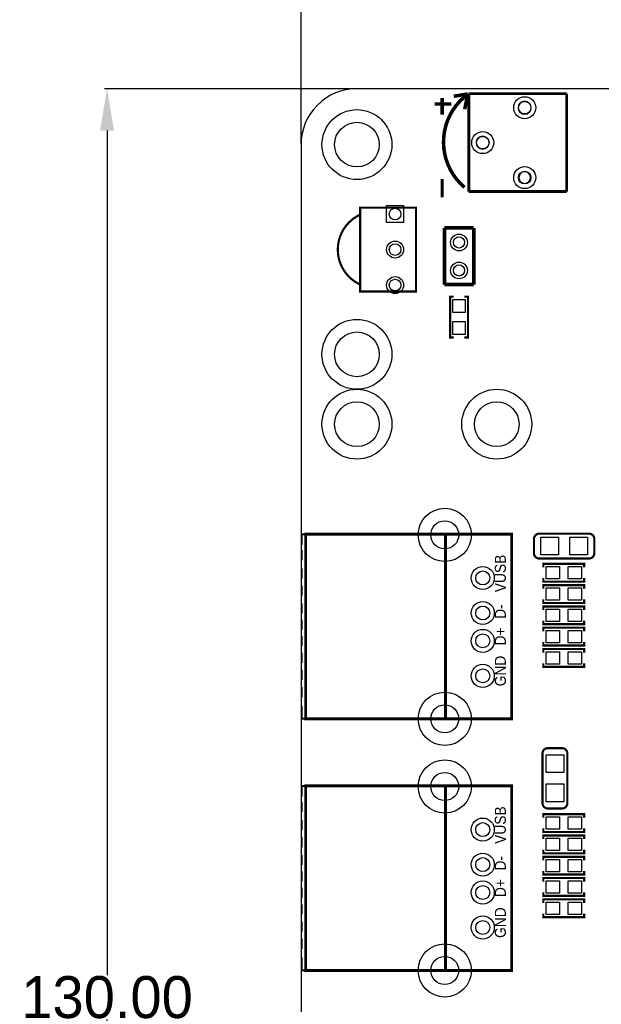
# Model space of a CAD drawing. Extents: x -20 to 193, y -4 to 176.
# Tile 2 of 8: x -20 to 21, y 65 to 135. Entities that reach past the tile are written whole.
import ezdxf

# ---------------------------------------------------------------- set-up
doc = ezdxf.new("R2010")
doc.units = 0
doc.header["$MEASUREMENT"] = 0
doc.layers.get('0').update_dxf_attribs({"linetype": 'CONTINUOUS'})
doc.layers.get('Defpoints').update_dxf_attribs({"linetype": 'CONTINUOUS'})
for name, color, linetype in [('CDN_FIGURES', 7, 'CONTINUOUS'), ('DRILL', 4, 'CONTINUOUS'), ('OUTLINE', 3, 'CONTINUOUS'), ('PADS_BOT', 8, 'CONTINUOUS'), ('PADS_TOP', 7, 'CONTINUOUS'), ('SILK_TOP', 6, 'CONTINUOUS')]:
    doc.layers.add(name, color=color, linetype=linetype)
doc.dimstyles.get("Standard").update_dxf_attribs({"dimtxt": 0.18, "dimasz": 0.18, "dimexe": 0.18, "dimexo": 0.0625, "dimgap": 0.09, "dimtad": 0, "dimtih": 1, "dimtoh": 1, "dimdec": 4, "dimzin": 0, "dimdsep": 46, "dimtxsty": 'STANDARD', "dimcen": 0.09, "dimadec": 0, "dimazin": 0, "dimtfac": 1, "dimtdec": 4, "dimtofl": 0, "dimtmove": 0, "dimatfit": 3, "dimfxl": 1, "dimtolj": 1, "dimtzin": 0, "dimarcsym": 0})

# ---------------------------------------------------------------- blocks, each defined once
blk = doc.blocks.new('FIGURE_CIRCLE')
at = {"layer": 'CDN_FIGURES'}
blk.add_circle((0, 0), 0.5, dxfattribs=at)
blk = doc.blocks.new('*D8')
at = {"color": 0, "linetype": 'ByBlock', "lineweight": -2}
for p, q in [((0, 126.063), (0, 150.459)), ((3, 150.279), (83.66, 150.279)), ((177, 150.279), (96.34, 150.279)), ((180, 126.063), (180, 150.459))]:
    blk.add_line(p, q, dxfattribs=at)
at = {"color": 0}
for points in [[(3, 150.779), (3, 149.779), (0, 150.279)], [(177, 149.779), (177, 150.779), (180, 150.279)]]:
    blk.add_solid(points, dxfattribs=at)
at = {"layer": 'Defpoints', "color": 0}
for p in [(180, 150.279), (0, 126), (180, 126)]:
    blk.add_point(p, dxfattribs=at)
at = {"color": 0, "linetype": 'ByBlock', "insert": (90, 150.279), "char_height": 3, "attachment_point": 5}
blk.add_mtext('\\A1;180.00', dxfattribs=at)
blk = doc.blocks.new('*D9')
at = {"color": 0, "linetype": 'ByBlock', "lineweight": -2}
for p, q in [((3.937, 130), (-14.052, 130)), ((-13.872, 127), (-13.872, 66.59)), ((-13.872, 3), (-13.872, 63.41)), ((3.937, 0), (-14.052, 0))]:
    blk.add_line(p, q, dxfattribs=at)
at = {"color": 0}
for points in [[(-13.372, 127), (-14.372, 127), (-13.872, 130)], [(-14.372, 3), (-13.372, 3), (-13.872, 0)]]:
    blk.add_solid(points, dxfattribs=at)
at = {"layer": 'Defpoints', "color": 0}
for p in [(4, 130), (-13.872, 0), (4, 0)]:
    blk.add_point(p, dxfattribs=at)
at = {"color": 0, "linetype": 'ByBlock', "insert": (-13.872, 65), "char_height": 3, "attachment_point": 5}
blk.add_mtext('\\A1;130.00', dxfattribs=at)

msp = doc.modelspace()

# ---------------------------------------------------------------- linework, layer by layer
at = {"layer": 'OUTLINE'}
msp.add_lwpolyline([(3.999992, 0), (175.999902, 0, 0.414214), (179.999894, 3.999992), (179.999894, 126.000002, 0.414214), (175.999902, 129.999994), (3.999992, 129.999994, 0.414214), (0, 126.000002), (0, 3.999992, 0.414214), (3.999992, 0)], format="xyb", close=True, dxfattribs=at)
at = {"layer": 'PADS_BOT'}
msp.add_lwpolyline([(6.1214, 121.6406), (7.3406, 121.6406), (7.3406, 120.4214), (6.1214, 120.4214)], close=True, dxfattribs=at)
for centre, radius in [((15.999968, 128.639849), 0.7874), ((3.999992, 126.000002), 2.499995), ((12.999974, 126.139753), 0.7874), ((15.999968, 123.639859), 0.7874), ((6.731, 118.491), 0.6096), ((11.303, 118.999), 0.599948), ((11.303, 116.999004), 0.599948), ((6.731, 115.951), 0.6096), ((3.999992, 111.000007), 2.499995), ((3.999992, 105.999991), 2.499995), ((13.999997, 105.999991), 2.499995), ((10.282199, 98.083599), 1.905), ((12.999999, 94.999988), 0.8255), ((12.999999, 92.495599), 0.8255), ((12.999999, 90.501699), 0.8255), ((12.999999, 87.999799), 0.8255), ((10.282199, 84.926399), 1.905), ((10.282199, 80.083609), 1.905), ((12.999999, 76.999998), 0.8255), ((12.999999, 74.495609), 0.8255), ((12.999999, 72.501709), 0.8255), ((12.999999, 69.999809), 0.8255), ((10.282199, 66.926409), 1.905)]:
    msp.add_circle(centre, radius, dxfattribs=at)
at = {"layer": 'PADS_TOP'}
for points in [[(6.1214, 121.6406), (7.3406, 121.6406), (7.3406, 120.4214), (6.1214, 120.4214)], [(11.7475, 113.9825), (10.8585, 113.9825), (10.8585, 114.9223), (11.7475, 114.9223)], [(11.7475, 112.4077), (10.8585, 112.4077), (10.8585, 113.3475), (11.7475, 113.3475)], [(17.145, 96.647), (17.145, 97.917), (18.415, 97.917), (18.415, 96.647)], [(19.2278, 96.647), (19.2278, 97.917), (20.4978, 97.917), (20.4978, 96.647)], [(18.4785, 95.8215), (18.4785, 94.9325), (17.5387, 94.9325), (17.5387, 95.8215)], [(20.0533, 95.8215), (20.0533, 94.9325), (19.1135, 94.9325), (19.1135, 95.8215)], [(17.5387, 93.4085), (17.5387, 94.2975), (18.4785, 94.2975), (18.4785, 93.4085)], [(19.1135, 93.4085), (19.1135, 94.2975), (20.0533, 94.2975), (20.0533, 93.4085)], [(18.4785, 92.7735), (18.4785, 91.8845), (17.5387, 91.8845), (17.5387, 92.7735)], [(20.0533, 92.7735), (20.0533, 91.8845), (19.1135, 91.8845), (19.1135, 92.7735)], [(18.4785, 91.2495), (18.4785, 90.3605), (17.5387, 90.3605), (17.5387, 91.2495)], [(20.0533, 91.2495), (20.0533, 90.3605), (19.1135, 90.3605), (19.1135, 91.2495)], [(17.5387, 88.8365), (17.5387, 89.7255), (18.4785, 89.7255), (18.4785, 88.8365)], [(19.1135, 88.8365), (19.1135, 89.7255), (20.0533, 89.7255), (20.0533, 88.8365)], [(18.796, 81.0768), (17.526, 81.0768), (17.526, 82.3468), (18.796, 82.3468)], [(18.796, 78.994), (17.526, 78.994), (17.526, 80.264), (18.796, 80.264)], [(18.4785, 77.9145), (18.4785, 77.0255), (17.5387, 77.0255), (17.5387, 77.9145)], [(20.0533, 77.9145), (20.0533, 77.0255), (19.1135, 77.0255), (19.1135, 77.9145)], [(17.5387, 75.5015), (17.5387, 76.3905), (18.4785, 76.3905), (18.4785, 75.5015)], [(19.1135, 75.5015), (19.1135, 76.3905), (20.0533, 76.3905), (20.0533, 75.5015)], [(18.4785, 74.8665), (18.4785, 73.9775), (17.5387, 73.9775), (17.5387, 74.8665)], [(20.0533, 74.8665), (20.0533, 73.9775), (19.1135, 73.9775), (19.1135, 74.8665)], [(18.4785, 73.3425), (18.4785, 72.4535), (17.5387, 72.4535), (17.5387, 73.3425)], [(20.0533, 73.3425), (20.0533, 72.4535), (19.1135, 72.4535), (19.1135, 73.3425)], [(17.5387, 70.9295), (17.5387, 71.8185), (18.4785, 71.8185), (18.4785, 70.9295)], [(19.1135, 70.9295), (19.1135, 71.8185), (20.0533, 71.8185), (20.0533, 70.9295)]]:
    msp.add_lwpolyline(points, close=True, dxfattribs=at)
for centre, radius in [((15.999968, 128.639849), 0.7874), ((3.999992, 126.000002), 2.499995), ((12.999974, 126.139753), 0.7874), ((15.999968, 123.639859), 0.7874), ((6.731, 118.491), 0.6096), ((11.303, 118.999), 0.599948), ((11.303, 116.999004), 0.599948), ((6.731, 115.951), 0.6096), ((3.999992, 111.000007), 2.499995), ((3.999992, 105.999991), 2.499995), ((13.999997, 105.999991), 2.499995), ((10.282199, 98.083599), 1.905), ((12.999999, 94.999988), 0.8255), ((12.999999, 92.495599), 0.8255), ((12.999999, 90.501699), 0.8255), ((12.999999, 87.999799), 0.8255), ((10.282199, 84.926399), 1.905), ((10.282199, 80.083609), 1.905), ((12.999999, 76.999998), 0.8255), ((12.999999, 74.495609), 0.8255), ((12.999999, 72.501709), 0.8255), ((12.999999, 69.999809), 0.8255), ((10.282199, 66.926409), 1.905)]:
    msp.add_circle(centre, radius, dxfattribs=at)
at = {"layer": 'SILK_TOP'}
for points, const_width in [([(11.699951, 122.939835, -0.486733), (11.940565, 129.610637)], 0.254), ([(4.231005, 120.990995, 0.640009), (4.231005, 115.991005)], 0.1524), ([(17.0434, 96.393, -0.414214), (16.6624, 96.774), (16.6624, 97.79, -0.414214), (17.0434, 98.171)], 0.1524), ([(20.5994, 98.171, -0.414214), (20.9804, 97.79), (20.9804, 96.774, -0.414214), (20.5994, 96.393)], 0.1524), ([(17.272, 82.4484, -0.414214), (17.653, 82.8294), (18.669, 82.8294, -0.414214), (19.05, 82.4484)], 0.1524), ([(19.05, 78.8924, -0.414214), (18.669, 78.5114), (17.653, 78.5114, -0.414214), (17.272, 78.8924)], 0.1524)]:
    msp.add_lwpolyline(points, format="xyb", dxfattribs=dict(at, const_width=const_width))
for points, const_width in [([(11.930837, 129.618105), (10.929137, 129.46192)], 0.254), ([(11.910949, 129.531999), (11.711051, 128.532001)], 0.254), ([(18.999962, 129.639847), (11.999951, 129.639847)], 0.2032), ([(11.999951, 122.639836), (11.999951, 129.639847)], 0.2032), ([(18.999962, 122.639836), (18.999962, 129.639847)], 0.2032), ([(10.76005, 128.905), (9.55995, 128.905)], 0.254), ([(10.100056, 128.139647), (10.100056, 129.339848)], 0.254), ([(10.100056, 122.239735), (10.100056, 123.539733)], 0.2032), ([(18.999962, 122.639836), (11.999951, 122.639836)], 0.2032), ([(10.258806, 120.039384), (10.258806, 115.989354)], 0.254), ([(10.258806, 120.039384), (12.358878, 120.039384)], 0.254), ([(12.358878, 120.039384), (12.358878, 115.989354)], 0.254), ([(10.258806, 115.989354), (12.358878, 115.989354)], 0.254), ([(10.922, 112.2045), (10.668, 112.2045), (10.668, 115.1255), (10.922, 115.1255)], 0.1524), ([(11.684, 112.2045), (11.938, 112.2045), (11.938, 115.1255), (11.684, 115.1255)], 0.1524), ([(0.045999, 97.362188), (0.045999, 98.124188), (0.350799, 98.124188)], 0.1524), ([(10.282199, 84.926399), (15.070099, 84.926399), (15.070099, 98.134399), (0.338099, 98.134399), (0.338099, 84.926399), (10.29241, 84.926399), (10.332999, 84.966988), (10.332999, 98.047988)], 0.2032), ([(20.5994, 98.171), (17.0434, 98.171)], 0.1524), ([(0.045999, 96.269988), (0.045999, 97.006588)], 0.1524), ([(17.0434, 96.393), (20.5994, 96.393)], 0.1524), ([(20.2565, 95.758), (20.2565, 96.012), (17.3355, 96.012), (17.3355, 95.758)], 0.1524), ([(0.045999, 94.949188), (0.045999, 95.685788)], 0.1524), ([(0.045999, 93.729988), (0.045999, 94.466588)], 0.1524), ([(20.2565, 94.996), (20.2565, 94.742), (17.3355, 94.742), (17.3355, 94.996)], 0.1524), ([(17.3355, 94.234), (17.3355, 94.488), (20.2565, 94.488), (20.2565, 94.234)], 0.1524), ([(0.045999, 92.459988), (0.045999, 93.196588)], 0.1524), ([(17.3355, 93.472), (17.3355, 93.218), (20.2565, 93.218), (20.2565, 93.472)], 0.1524), ([(20.2565, 92.71), (20.2565, 92.964), (17.3355, 92.964), (17.3355, 92.71)], 0.1524), ([(0.045999, 91.291588), (0.045999, 92.028188)], 0.1524), ([(20.2565, 91.948), (20.2565, 91.694), (17.3355, 91.694), (17.3355, 91.948)], 0.1524), ([(0.045999, 90.123188), (0.045999, 90.859788)], 0.1524), ([(20.2565, 91.186), (20.2565, 91.44), (17.3355, 91.44), (17.3355, 91.186)], 0.1524), ([(20.2565, 90.424), (20.2565, 90.17), (17.3355, 90.17), (17.3355, 90.424)], 0.1524), ([(0.045999, 88.929388), (0.045999, 89.665988)], 0.1524), ([(17.3355, 89.662), (17.3355, 89.916), (20.2565, 89.916), (20.2565, 89.662)], 0.1524), ([(17.3355, 88.9), (17.3355, 88.646), (20.2565, 88.646), (20.2565, 88.9)], 0.1524), ([(0.045999, 87.710188), (0.045999, 88.446788)], 0.1524), ([(0.045999, 86.465588), (0.045999, 87.202188)], 0.1524), ([(0.350799, 84.941588), (0.045999, 84.941588), (0.045999, 85.855988)], 0.1524), ([(17.272, 82.4484), (17.272, 78.8924)], 0.1524), ([(19.05, 78.8924), (19.05, 82.4484)], 0.1524), ([(0.045999, 79.362198), (0.045999, 80.124198), (0.350799, 80.124198)], 0.1524), ([(10.282199, 66.926409), (15.070099, 66.926409), (15.070099, 80.134409), (0.338099, 80.134409), (0.338099, 66.926409), (10.29241, 66.926409), (10.332999, 66.966998), (10.332999, 80.047998)], 0.2032), ([(0.045999, 78.269998), (0.045999, 79.006598)], 0.1524), ([(20.2565, 77.851), (20.2565, 78.105), (17.3355, 78.105), (17.3355, 77.851)], 0.1524), ([(0.045999, 76.949198), (0.045999, 77.685798)], 0.1524), ([(20.2565, 77.089), (20.2565, 76.835), (17.3355, 76.835), (17.3355, 77.089)], 0.1524), ([(0.045999, 75.729998), (0.045999, 76.466598)], 0.1524), ([(17.3355, 76.327), (17.3355, 76.581), (20.2565, 76.581), (20.2565, 76.327)], 0.1524), ([(17.3355, 75.565), (17.3355, 75.311), (20.2565, 75.311), (20.2565, 75.565)], 0.1524), ([(0.045999, 74.459998), (0.045999, 75.196598)], 0.1524), ([(20.2565, 74.803), (20.2565, 75.057), (17.3355, 75.057), (17.3355, 74.803)], 0.1524), ([(0.045999, 73.291598), (0.045999, 74.028198)], 0.1524), ([(20.2565, 74.041), (20.2565, 73.787), (17.3355, 73.787), (17.3355, 74.041)], 0.1524), ([(20.2565, 73.279), (20.2565, 73.533), (17.3355, 73.533), (17.3355, 73.279)], 0.1524), ([(0.045999, 72.123198), (0.045999, 72.859798)], 0.1524), ([(20.2565, 72.517), (20.2565, 72.263), (17.3355, 72.263), (17.3355, 72.517)], 0.1524), ([(17.3355, 71.755), (17.3355, 72.009), (20.2565, 72.009), (20.2565, 71.755)], 0.1524), ([(0.045999, 70.929398), (0.045999, 71.665998)], 0.1524), ([(0.045999, 69.710198), (0.045999, 70.446798)], 0.1524), ([(17.3355, 70.993), (17.3355, 70.739), (20.2565, 70.739), (20.2565, 70.993)], 0.1524), ([(0.045999, 68.465598), (0.045999, 69.202198)], 0.1524), ([(0.350799, 66.941598), (0.045999, 66.941598), (0.045999, 67.855998)], 0.1524)]:
    msp.add_lwpolyline(points, dxfattribs=dict(at, const_width=const_width))
for points in [[(15.999968, 128.176249, 1), (15.999968, 129.103349, 1), (15.999968, 128.176249)], [(12.999949, 125.676152, 1), (12.999949, 126.603252, 1), (12.999949, 125.676152)], [(15.999968, 123.227033, 1), (15.999968, 124.052533, 1), (15.999968, 123.227033)]]:
    msp.add_lwpolyline(points, format="xyb", close=True, dxfattribs=at)
at = {"layer": 'SILK_TOP', "const_width": 0.1524}
msp.add_lwpolyline([(8.230997, 115.491006), (8.230997, 121.490994), (4.231005, 121.490994), (4.231005, 115.491006)], close=True, dxfattribs=at)

# ---------------------------------------------------------------- block references
at = {"layer": 'DRILL'}
for p, xscale, yscale in [((15.999968, 128.639849), 0.899897, 0.899897), ((3.999992, 126.000002), 3.199892, 3.199892), ((12.999974, 126.139753), 0.899897, 0.899897), ((15.999968, 123.639859), 0.899897, 0.899897), ((6.731, 121.031), 0.8382, 0.8382), ((11.303, 118.999), 0.8001, 0.8001), ((6.731, 118.491), 0.8382, 0.8382), ((11.303, 116.999004), 0.8001, 0.8001), ((6.731, 115.951), 0.8382, 0.8382), ((3.999992, 111.000007), 3.199892, 3.199892), ((3.999992, 105.999991), 3.199892, 3.199892), ((13.999997, 105.999991), 3.199892, 3.199892), ((10.282199, 98.083599), 1.999996, 1.999996), ((12.999999, 94.999988), 0.999998, 0.999998), ((12.999999, 92.495599), 0.999998, 0.999998), ((12.999999, 90.501699), 0.999998, 0.999998), ((12.999999, 87.999799), 0.999998, 0.999998), ((10.282199, 84.926399), 1.999996, 1.999996), ((10.282199, 80.083609), 1.999996, 1.999996), ((12.999999, 76.999998), 0.999998, 0.999998), ((12.999999, 74.495609), 0.999998, 0.999998), ((12.999999, 72.501709), 0.999998, 0.999998), ((12.999999, 69.999809), 0.999998, 0.999998), ((10.282199, 66.926409), 1.999996, 1.999996)]:
    msp.add_blockref('FIGURE_CIRCLE', p, dxfattribs=dict(at, xscale=xscale, yscale=yscale))

# ---------------------------------------------------------------- texts
at = {"layer": 'SILK_TOP', "width": 0.935484}
for s, p in [('VUSB', (14.650999, 93.983988)), ('D-', (14.650999, 92.078988)), ('D+', (14.650999, 90.173988)), ('GND', (14.650999, 87.252988)), ('VUSB', (14.650999, 75.983998)), ('D-', (14.650999, 74.078998)), ('D+', (14.650999, 72.173998)), ('GND', (14.650999, 69.252998))]:
    msp.add_text(s, height=0.7874, rotation=90, dxfattribs=at).set_placement(p)

# ---------------------------------------------------------------- dimensions: what is measured, and where the dimension line sits
at = {"linetype": 'ByBlock'}
dim = msp.add_linear_dim(base=(179.999894, 150.279188), p1=(0, 126.000002), p2=(179.999894, 126.000002), dimstyle='Standard', override={"dimtxt": 3, "dimasz": 3, "dimdec": 2, "dimtdec": 3, "dimtmove": 2}, dxfattribs=at)
dim.commit()
dim.dimension.update_dxf_attribs({"geometry": '*D8', "text_midpoint": (89.999947, 150.279188)})
dim = msp.add_linear_dim(base=(-13.872114, 0), p1=(3.999992, 129.999994), p2=(3.999989, 0), angle=90, dimstyle='Standard', override={"dimtxt": 3, "dimasz": 3, "dimdec": 2, "dimtdec": 3, "dimtmove": 2}, dxfattribs=at)
dim.commit()
dim.dimension.update_dxf_attribs({"geometry": '*D9', "text_midpoint": (-13.872114, 64.999997)})

doc.saveas('drawing.dxf')
